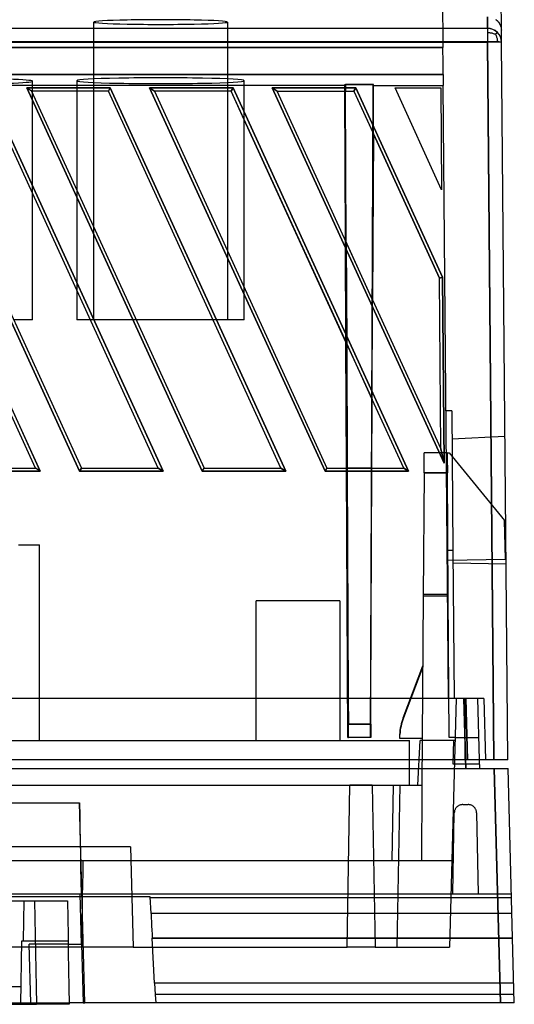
# Model space of a CAD drawing. Header units: millimetres. Extents: x 169.7 to 222.2, y -0.6 to 58.
# Tile 4 of 5: x 204.4 to 222.2, y -0.4 to 34.9. Entities that reach past the tile are written whole.
import ezdxf

# ---------------------------------------------------------------- set-up
doc = ezdxf.new("R2010")
doc.units = ezdxf.units.MM
doc.layers.add('MAIN-1', color=7, linetype='Continuous')
doc.layers.add('MAIN-2', color=7, linetype='Continuous')

msp = doc.modelspace()

# ---------------------------------------------------------------- linework, layer by layer
at = {"layer": 'MAIN-1'}
for p, q in [((221.703, 34.536), (221.604, 45.809)), ((221.206, 34.602), (221.202, 35.015)), ((221.506, 34.916), (221.529, 34.898)), ((170.612, 34.602), (221.205, 34.602)), ((221.529, 34.898), (221.55, 34.879)), ((221.55, 34.879), (221.57, 34.859)), ((221.57, 34.859), (221.589, 34.839)), ((221.589, 34.839), (221.606, 34.818)), ((221.606, 34.818), (221.622, 34.796)), ((221.622, 34.796), (221.636, 34.773)), ((221.636, 34.773), (221.65, 34.749)), ((221.65, 34.749), (221.662, 34.724)), ((221.662, 34.724), (221.673, 34.697)), ((221.673, 34.697), (221.682, 34.668)), ((221.682, 34.668), (221.691, 34.637)), ((221.691, 34.637), (221.697, 34.604)), ((221.697, 34.604), (221.701, 34.571)), ((221.701, 34.571), (221.703, 34.536)), ((221.706, 34.107), (221.703, 34.536)), ((221.206, 34.116), (170.612, 34.116)), ((221.206, 34.116), (221.431, 8.4)), ((221.931, 8.4), (221.706, 34.107)), ((198.882, 32.466), (205.172, 18.739)), ((206.58, 18.739), (200.289, 32.466)), ((203.282, 32.466), (209.572, 18.739)), ((204.689, 32.466), (207.682, 32.466)), ((210.98, 18.739), (204.689, 32.466)), ((204.861, 32.356), (204.689, 32.466)), ((207.682, 32.466), (207.611, 32.356)), ((207.682, 32.466), (213.972, 18.739)), ((209.089, 32.466), (212.082, 32.466)), ((215.38, 18.739), (209.089, 32.466)), ((209.089, 32.466), (209.261, 32.356)), ((212.082, 32.466), (212.011, 32.356)), ((212.082, 32.466), (218.372, 18.739)), ((213.489, 32.466), (216.482, 32.466)), ((219.647, 19.028), (213.489, 32.466)), ((213.661, 32.356), (213.489, 32.466)), ((216.482, 32.466), (216.411, 32.356)), ((216.482, 32.466), (219.589, 25.685)), ((219.562, 28.816), (217.889, 32.466)), ((217.889, 32.466), (219.53, 32.466)), ((219.53, 32.466), (219.562, 28.816)), ((205, 18.85), (198.811, 32.356)), ((200.461, 32.356), (206.65, 18.85)), ((209.4, 18.85), (203.211, 32.356)), ((207.611, 32.356), (204.861, 32.356)), ((204.861, 32.356), (211.05, 18.85)), ((204.894, 32.283), (204.894, 32.356)), ((206.485, 32.356), (206.485, 28.813)), ((213.8, 18.85), (207.611, 32.356)), ((212.011, 32.356), (209.261, 32.356)), ((209.261, 32.356), (215.45, 18.85)), ((216.156, 23.311), (212.011, 32.356)), ((213.661, 32.356), (216.117, 32.356)), ((216.141, 26.942), (213.661, 32.356)), ((216.115, 27), (216.092, 32.356)), ((216.117, 32.356), (216.411, 32.356)), ((216.141, 26.943), (216.117, 32.356)), ((216.411, 32.356), (217.114, 30.82)), ((212.485, 25.321), (212.485, 31.323)), ((216.13, 23.367), (212.485, 31.322)), ((217.114, 30.821), (217.088, 24.877)), ((219.479, 25.66), (217.115, 30.821)), ((217.115, 30.82), (219.479, 25.66)), ((204.894, 24.164), (204.894, 28.682)), ((217.088, 24.877), (216.141, 26.942)), ((219.479, 25.66), (219.589, 25.685)), ((219.533, 19.543), (219.479, 25.66)), ((219.589, 25.685), (219.647, 19.028)), ((206.485, 25.212), (206.485, 24.164)), ((217.088, 24.877), (219.533, 19.543)), ((204.894, 24.164), (204.215, 24.164)), ((206.965, 24.164), (206.485, 24.164)), ((211.365, 24.164), (208.615, 24.164)), ((216.151, 18.85), (216.131, 23.367)), ((217.073, 21.31), (216.156, 23.311)), ((216.157, 23.311), (216.176, 18.85)), ((217.062, 18.85), (217.073, 21.31)), ((218.2, 18.85), (217.073, 21.31)), ((219.533, 19.543), (219.647, 19.028)), ((205.172, 18.739), (202.18, 18.739)), ((202.25, 18.85), (205, 18.85)), ((205.172, 18.739), (205, 18.85)), ((206.65, 18.85), (206.58, 18.739)), ((209.572, 18.739), (206.58, 18.739)), ((206.65, 18.85), (209.4, 18.85)), ((209.572, 18.739), (209.4, 18.85)), ((210.98, 18.739), (211.05, 18.85)), ((213.972, 18.739), (210.98, 18.739)), ((211.05, 18.85), (213.8, 18.85)), ((213.972, 18.739), (213.8, 18.85)), ((215.38, 18.739), (215.45, 18.85)), ((218.372, 18.739), (215.38, 18.739)), ((215.45, 18.85), (216.176, 18.85)), ((216.176, 18.85), (217.062, 18.85)), ((217.062, 18.85), (218.2, 18.85)), ((218.2, 18.85), (218.372, 18.739)), ((221.431, 8.4), (170.388, 8.4)), ((220.419, 8.4), (220.427, 8.1)), ((220.926, 8.1), (220.919, 8.4)), ((221.455, 8.4), (221.431, 8.4)), ((221.478, 8.4), (221.455, 8.4)), ((221.502, 8.4), (221.478, 8.4)), ((221.524, 8.4), (221.502, 8.4)), ((221.547, 8.4), (221.524, 8.4)), ((221.569, 8.4), (221.547, 8.4)), ((221.59, 8.4), (221.569, 8.4)), ((221.612, 8.4), (221.59, 8.4)), ((221.633, 8.4), (221.612, 8.4)), ((221.653, 8.4), (221.633, 8.4)), ((221.674, 8.4), (221.653, 8.4)), ((221.694, 8.4), (221.674, 8.4)), ((221.713, 8.4), (221.694, 8.4)), ((221.732, 8.4), (221.713, 8.4)), ((221.75, 8.4), (221.732, 8.4)), ((221.768, 8.4), (221.75, 8.4)), ((221.784, 8.4), (221.768, 8.4)), ((221.8, 8.4), (221.784, 8.4)), ((221.816, 8.4), (221.8, 8.4)), ((221.83, 8.4), (221.816, 8.4)), ((221.843, 8.4), (221.83, 8.4)), ((221.856, 8.4), (221.843, 8.4)), ((221.868, 8.4), (221.856, 8.4)), ((221.878, 8.4), (221.868, 8.4)), ((221.888, 8.4), (221.878, 8.4)), ((221.897, 8.4), (221.888, 8.4)), ((221.905, 8.4), (221.897, 8.4)), ((221.912, 8.4), (221.905, 8.4)), ((221.917, 8.4), (221.912, 8.4)), ((221.922, 8.4), (221.917, 8.4)), ((221.926, 8.4), (221.922, 8.4)), ((221.929, 8.4), (221.926, 8.4)), ((221.93, 8.4), (221.929, 8.4)), ((221.931, 8.4), (221.93, 8.4)), ((170.372, 8.1), (221.448, 8.1)), ((221.448, 8.1), (221.947, 8.1)), ((221.448, 8.1), (221.667, -0.3)), ((222.167, -0.3), (221.947, 8.1)), ((185.243, 6.866), (206.576, 6.866)), ((206.576, 6.866), (206.584, 6.399)), ((206.767, -0.3), (206.576, 6.866)), ((206.584, 6.399), (206.592, 5.933)), ((206.592, 5.933), (206.6, 5.466)), ((206.6, 5.466), (206.607, 5)), ((206.607, 5), (206.615, 4.533)), ((206.615, 4.533), (206.623, 4.067)), ((206.623, 4.067), (206.636, 3.6)), ((185.188, 3.6), (206.636, 3.6)), ((206.651, 1.8), (206.606, 3.6)), ((186.854, 3.349), (204.965, 3.349)), ((206.613, 3.5), (201.57, 3.5)), ((204.965, 3.349), (205.068, 3.349)), ((204.965, 3.349), (204.976, 2.732)), ((205.068, 3.349), (205.17, 3.349)), ((205.17, 3.349), (205.269, 3.349)), ((205.269, 3.349), (205.364, 3.349)), ((205.364, 3.349), (205.456, 3.349)), ((205.456, 3.349), (205.544, 3.349)), ((205.544, 3.349), (205.627, 3.349)), ((205.627, 3.349), (205.705, 3.349)), ((205.705, 3.349), (205.778, 3.349)), ((205.778, 3.349), (205.845, 3.349)), ((205.845, 3.349), (205.906, 3.349)), ((205.906, 3.349), (205.96, 3.349)), ((205.96, 3.349), (206.008, 3.349)), ((206.008, 3.349), (206.049, 3.349)), ((206.049, 3.349), (206.083, 3.349)), ((206.083, 3.349), (206.11, 3.349)), ((206.11, 3.349), (206.129, 3.349)), ((206.129, 3.349), (206.14, 3.349)), ((206.14, 3.349), (206.144, 3.349)), ((206.144, 3.349), (206.155, 2.732)), ((204.976, 2.732), (204.987, 2.116)), ((206.155, 2.732), (206.165, 2.116)), ((204.987, 2.116), (204.998, 1.499)), ((206.165, 2.116), (206.176, 1.499)), ((206.171, 1.8), (206.651, 1.8)), ((206.654, 1.8), (206.705, -0.3)), ((204.998, 1.499), (205.009, 0.882)), ((206.176, 1.499), (206.187, 0.882)), ((205.009, 0.882), (205.021, 0.266)), ((206.187, 0.882), (206.198, 0.266)), ((205.021, 0.266), (205.032, -0.351)), ((206.198, 0.266), (206.208, -0.351)), ((186.787, -0.351), (205.032, -0.351)), ((205.135, -0.351), (205.032, -0.351)), ((205.236, -0.351), (205.135, -0.351)), ((205.334, -0.351), (205.236, -0.351)), ((205.43, -0.351), (205.334, -0.351)), ((205.522, -0.351), (205.43, -0.351)), ((205.61, -0.351), (205.522, -0.351)), ((205.693, -0.351), (205.61, -0.351)), ((205.771, -0.351), (205.693, -0.351)), ((205.844, -0.351), (205.771, -0.351)), ((205.911, -0.351), (205.844, -0.351)), ((205.972, -0.351), (205.911, -0.351)), ((206.026, -0.351), (205.972, -0.351)), ((206.074, -0.351), (206.026, -0.351)), ((206.114, -0.351), (206.074, -0.351)), ((206.148, -0.351), (206.114, -0.351)), ((206.174, -0.351), (206.148, -0.351)), ((206.193, -0.351), (206.174, -0.351)), ((206.205, -0.351), (206.193, -0.351)), ((206.208, -0.351), (206.205, -0.351)), ((206.705, -0.3), (206.207, -0.3)), ((206.705, -0.3), (206.767, -0.3)), ((221.667, -0.3), (206.767, -0.3)), ((221.694, -0.3), (221.667, -0.3)), ((221.72, -0.3), (221.694, -0.3)), ((221.745, -0.3), (221.72, -0.3)), ((221.77, -0.3), (221.745, -0.3)), ((221.794, -0.3), (221.77, -0.3)), ((221.818, -0.3), (221.794, -0.3)), ((221.841, -0.3), (221.818, -0.3)), ((221.865, -0.3), (221.841, -0.3)), ((221.887, -0.3), (221.865, -0.3)), ((221.91, -0.3), (221.887, -0.3)), ((221.931, -0.3), (221.91, -0.3)), ((221.953, -0.3), (221.931, -0.3)), ((221.973, -0.3), (221.953, -0.3)), ((221.993, -0.3), (221.973, -0.3)), ((222.012, -0.3), (221.993, -0.3)), ((222.03, -0.3), (222.012, -0.3)), ((222.047, -0.3), (222.03, -0.3)), ((222.063, -0.3), (222.047, -0.3)), ((222.078, -0.3), (222.063, -0.3)), ((222.092, -0.3), (222.078, -0.3)), ((222.105, -0.3), (222.092, -0.3)), ((222.116, -0.3), (222.105, -0.3)), ((222.127, -0.3), (222.116, -0.3)), ((222.136, -0.3), (222.127, -0.3)), ((222.144, -0.3), (222.136, -0.3)), ((222.151, -0.3), (222.144, -0.3)), ((222.157, -0.3), (222.151, -0.3)), ((222.162, -0.3), (222.157, -0.3)), ((222.165, -0.3), (222.162, -0.3)), ((222.167, -0.3), (222.165, -0.3)), ((222.167, -0.3), (222.167, -0.3))]:
    msp.add_line(p, q, dxfattribs=at)
for major_axis, ratio, start_param, end_param in [((0.5, 0.004), 0.999391, 1.562097, 1.564799), ((-0.001, 0.5), 0.000094, 0.034907, 1.544617), ((0.5, 0.004), 0.999391, 0.000022, 1.562097), ((-0.5, -0.004), 0.026176, 3.141431, 4.712326)]:
    msp.add_ellipse((221.206, 34.103), major_axis=major_axis, ratio=ratio, start_param=start_param, end_param=end_param, dxfattribs=at)
at = {"layer": 'MAIN-2'}
for p, q in [((219.517, 44.258), (219.607, 33.916)), ((221.202, 35.01), (221.206, 34.598)), ((221.496, 34.918), (221.518, 34.901)), ((221.206, 34.598), (170.612, 34.598)), ((207.085, 24.164), (207.085, 34.827)), ((211.885, 34.827), (211.885, 24.164)), ((221.206, 34.598), (221.206, 34.45)), ((221.518, 34.901), (221.54, 34.884)), ((221.54, 34.884), (221.56, 34.865)), ((221.56, 34.865), (221.578, 34.845)), ((221.578, 34.845), (221.596, 34.825)), ((221.596, 34.825), (221.612, 34.805)), ((221.612, 34.805), (221.627, 34.783)), ((221.627, 34.783), (221.64, 34.761)), ((221.64, 34.761), (221.653, 34.738)), ((221.653, 34.738), (221.664, 34.713)), ((221.664, 34.713), (221.675, 34.686)), ((221.675, 34.686), (221.684, 34.658)), ((221.684, 34.658), (221.691, 34.628)), ((221.691, 34.628), (221.697, 34.597)), ((221.697, 34.597), (221.701, 34.565)), ((221.701, 34.565), (221.703, 34.531)), ((221.206, 34.45), (221.206, 34.111)), ((221.206, 34.45), (221.243, 34.449)), ((221.243, 34.449), (221.275, 34.448)), ((221.275, 34.448), (221.304, 34.445)), ((221.304, 34.445), (221.332, 34.441)), ((221.332, 34.441), (221.359, 34.435)), ((221.359, 34.435), (221.386, 34.428)), ((221.386, 34.428), (221.412, 34.42)), ((221.412, 34.42), (221.439, 34.41)), ((221.439, 34.41), (221.466, 34.4)), ((221.466, 34.4), (221.491, 34.388)), ((221.491, 34.388), (221.504, 34.363)), ((221.492, 34.388), (221.503, 34.399)), ((221.503, 34.399), (221.513, 34.409)), ((221.504, 34.363), (221.515, 34.337)), ((221.513, 34.409), (221.522, 34.418)), ((221.515, 34.337), (221.525, 34.311)), ((221.522, 34.418), (221.531, 34.426)), ((221.525, 34.311), (221.534, 34.285)), ((221.531, 34.426), (221.538, 34.433)), ((221.534, 34.285), (221.541, 34.259)), ((221.538, 34.433), (221.544, 34.439)), ((221.541, 34.259), (221.548, 34.233)), ((221.544, 34.439), (221.549, 34.443)), ((221.548, 34.233), (221.552, 34.206)), ((221.549, 34.443), (221.553, 34.447)), ((221.552, 34.206), (221.556, 34.177)), ((221.553, 34.447), (221.556, 34.45)), ((221.556, 34.45), (221.558, 34.452)), ((221.558, 34.452), (221.559, 34.453)), ((170.612, 34.111), (221.206, 34.111)), ((219.607, 33.916), (172.212, 33.916)), ((172.212, 33.911), (219.607, 33.911)), ((219.608, 33.836), (219.607, 33.916)), ((221.431, 8.4), (221.206, 34.111)), ((221.556, 34.177), (221.559, 34.146)), ((221.559, 34.146), (221.56, 34.11)), ((221.931, 8.4), (221.706, 34.107)), ((219.609, 33.758), (219.608, 33.836)), ((219.609, 33.682), (219.609, 33.758)), ((219.61, 33.607), (219.609, 33.682)), ((219.611, 33.535), (219.61, 33.607)), ((219.611, 33.464), (219.611, 33.535)), ((219.612, 33.397), (219.611, 33.464)), ((219.612, 33.332), (219.612, 33.397)), ((219.613, 33.272), (219.612, 33.332)), ((219.613, 33.217), (219.613, 33.272)), ((219.614, 33.165), (219.613, 33.217)), ((219.614, 33.119), (219.614, 33.165)), ((172.203, 32.952), (219.616, 32.952)), ((219.616, 32.947), (172.203, 32.947)), ((219.615, 33.078), (219.614, 33.119)), ((219.615, 33.042), (219.615, 33.078)), ((219.615, 33.012), (219.615, 33.042)), ((219.615, 32.988), (219.615, 33.012)), ((219.616, 32.97), (219.615, 32.988)), ((219.616, 32.958), (219.616, 32.97)), ((219.616, 32.952), (219.616, 32.958)), ((219.616, 32.952), (219.619, 32.556)), ((216.116, 32.556), (172.2, 32.556)), ((216.091, 32.551), (175.71, 32.551)), ((205.172, 18.739), (198.882, 32.466)), ((200.289, 32.466), (206.58, 18.739)), ((209.572, 18.739), (203.282, 32.466)), ((207.682, 32.466), (204.689, 32.466)), ((204.689, 32.466), (210.98, 18.739)), ((204.861, 32.356), (204.689, 32.466)), ((204.894, 32.356), (204.894, 32.708)), ((206.485, 32.726), (206.485, 32.356)), ((207.611, 32.356), (207.682, 32.466)), ((213.972, 18.739), (207.682, 32.466)), ((212.082, 32.466), (209.089, 32.466)), ((209.089, 32.466), (215.38, 18.739)), ((209.261, 32.356), (209.089, 32.466)), ((212.011, 32.356), (212.082, 32.466)), ((218.372, 18.739), (212.082, 32.466)), ((212.485, 31.323), (212.485, 32.726)), ((216.482, 32.466), (213.489, 32.466)), ((213.489, 32.466), (219.647, 19.028)), ((213.489, 32.466), (213.661, 32.356)), ((216.091, 32.586), (217.097, 32.586)), ((216.092, 32.356), (216.091, 32.586)), ((217.122, 32.591), (216.116, 32.591)), ((216.116, 32.591), (216.116, 32.556)), ((216.116, 32.556), (216.117, 32.356)), ((216.411, 32.356), (216.482, 32.466)), ((219.589, 25.685), (216.482, 32.466)), ((217.097, 32.586), (216.995, 9.2)), ((217.097, 32.551), (219.619, 32.551)), ((217.114, 30.821), (217.122, 32.556)), ((217.122, 32.556), (217.122, 32.591)), ((217.122, 32.556), (219.619, 32.556)), ((217.889, 32.466), (217.889, 32.466)), ((217.889, 32.466), (217.889, 32.466)), ((219.53, 32.466), (219.53, 32.466)), ((219.53, 32.466), (219.53, 32.466)), ((219.811, 10.6), (219.618, 32.556)), ((204.894, 28.682), (204.894, 32.283)), ((212.485, 31.322), (212.011, 32.356)), ((216.092, 32.356), (216.411, 32.356)), ((216.411, 32.356), (217.09, 30.875)), ((217.09, 30.875), (217.115, 30.82)), ((206.485, 28.813), (206.485, 25.212)), ((219.562, 28.816), (219.562, 28.816)), ((219.562, 28.816), (219.562, 28.816)), ((216.131, 23.367), (216.115, 27)), ((217.063, 24.931), (216.116, 26.999)), ((216.141, 26.943), (216.157, 23.311)), ((219.589, 25.685), (219.479, 25.66)), ((219.647, 19.028), (219.589, 25.685)), ((212.485, 24.164), (212.485, 25.321)), ((217.088, 24.877), (217.063, 24.931)), ((217.073, 21.31), (217.088, 24.877)), ((208.615, 24.164), (206.965, 24.164)), ((212.485, 24.164), (211.365, 24.164)), ((216.13, 23.367), (217.048, 21.365)), ((217.048, 21.365), (217.073, 21.31)), ((219.921, 20.902), (219.721, 20.9)), ((219.721, 20.9), (219.721, 20.9)), ((219.921, 20.902), (219.965, 15.902)), ((219.921, 20.902), (219.921, 20.902)), ((219.93, 19.898), (221.83, 19.998)), ((219.93, 19.898), (219.93, 19.898)), ((221.83, 19.998), (221.83, 19.998)), ((218.935, 19.397), (218.935, 19.4)), ((218.935, 19.4), (218.935, 19.4)), ((219.762, 19.4), (218.935, 19.4)), ((218.935, 19.386), (218.935, 19.397)), ((219.647, 19.028), (219.533, 19.543)), ((219.762, 19.4), (219.762, 19.4)), ((219.762, 19.4), (219.762, 19.396)), ((219.762, 19.4), (219.833, 19.4)), ((219.762, 19.396), (219.762, 19.386)), ((219.833, 19.4), (221.815, 16.978)), ((218.933, 19.069), (218.934, 19.13)), ((218.933, 19.002), (218.933, 19.069)), ((218.934, 19.236), (218.935, 19.279)), ((218.934, 19.186), (218.934, 19.236)), ((218.934, 19.13), (218.934, 19.186)), ((218.935, 19.369), (218.935, 19.386)), ((218.935, 19.346), (218.935, 19.369)), ((218.935, 19.316), (218.935, 19.346)), ((218.935, 19.279), (218.935, 19.316)), ((219.762, 19.386), (219.762, 19.369)), ((219.762, 19.369), (219.763, 19.345)), ((219.763, 19.345), (219.763, 19.315)), ((219.763, 19.315), (219.763, 19.278)), ((219.763, 19.278), (219.763, 19.235)), ((219.763, 19.235), (219.764, 19.185)), ((219.764, 19.185), (219.764, 19.13)), ((219.764, 19.13), (219.765, 19.068)), ((219.765, 19.068), (219.765, 19.001)), ((202.18, 18.739), (205.172, 18.739)), ((205.172, 18.739), (205, 18.85)), ((206.58, 18.739), (206.65, 18.85)), ((206.58, 18.739), (209.572, 18.739)), ((209.4, 18.85), (209.572, 18.739)), ((210.98, 18.739), (211.05, 18.85)), ((210.98, 18.739), (213.972, 18.739)), ((213.8, 18.85), (213.972, 18.739)), ((215.45, 18.85), (215.38, 18.739)), ((215.38, 18.739), (218.372, 18.739)), ((216.193, 9.2), (216.151, 18.85)), ((217.037, 18.85), (216.151, 18.85)), ((216.176, 18.85), (216.212, 10.6)), ((217.026, 10.6), (217.062, 18.85)), ((217.062, 18.85), (217.037, 18.85)), ((218.372, 18.739), (218.2, 18.85)), ((218.93, 18.682), (218.931, 18.77)), ((218.931, 18.77), (218.932, 18.852)), ((218.932, 18.93), (218.933, 19.002)), ((218.932, 18.852), (218.932, 18.93)), ((219.765, 19.001), (219.766, 18.929)), ((219.766, 18.929), (219.766, 18.851)), ((219.766, 18.851), (219.767, 18.769)), ((219.767, 18.769), (219.767, 18.68)), ((218.93, 18.682), (218.9, 14.269)), ((219.767, 18.68), (218.93, 18.682)), ((218.93, 18.68), (219.767, 18.682)), ((219.798, 14.269), (219.767, 18.68)), ((221.815, 16.978), (221.815, 16.978)), ((221.851, 15.586), (221.815, 16.978)), ((221.815, 16.978), (221.815, 16.978)), ((204.394, 16.1), (205.144, 16.1)), ((205.144, 16.1), (205.144, 16.1)), ((205.144, 9.1), (205.144, 16.1)), ((205.144, 16.1), (205.144, 16.1)), ((219.965, 15.902), (219.765, 15.9)), ((219.965, 15.902), (219.765, 15.9)), ((219.965, 15.902), (220.011, 10.6)), ((219.789, 15.55), (221.851, 15.586)), ((219.789, 15.55), (219.789, 15.55)), ((219.789, 15.55), (219.789, 15.55)), ((221.851, 15.586), (221.851, 15.586)), ((221.851, 15.586), (221.851, 15.586)), ((219.969, 15.45), (219.969, 15.45)), ((221.87, 15.417), (219.969, 15.45)), ((218.9, 14.269), (218.852, 7.5)), ((218.9, 14.341), (219.798, 14.341)), ((219.798, 14.269), (218.9, 14.269)), ((219.833, 9.2), (219.798, 14.269)), ((215.909, 14.1), (212.909, 14.1)), ((212.909, 9.1), (212.909, 14.1)), ((215.909, 14.1), (215.909, 9.1)), ((218.179, 9.911), (218.882, 11.773)), ((218.882, 11.741), (218.191, 9.911)), ((220.427, 10.6), (179.122, 10.6)), ((216.212, 10.6), (216.216, 9.683)), ((217.022, 9.683), (217.026, 10.6)), ((219.811, 10.6), (219.811, 10.6)), ((219.811, 10.6), (219.811, 10.6)), ((220.082, 10.6), (219.848, 1.7)), ((220.011, 10.6), (220.011, 10.6)), ((220.082, 10.6), (220.082, 10.6)), ((220.082, 10.6), (220.082, 10.6)), ((220.082, 10.6), (220.082, 10.6)), ((220.361, 10.6), (220.419, 8.4)), ((220.427, 8.1), (220.361, 10.6)), ((220.394, 10.6), (220.394, 10.6)), ((220.394, 10.6), (220.394, 8.41)), ((220.457, 10.6), (220.427, 10.6)), ((220.427, 10.6), (220.484, 8.4)), ((220.484, 8.4), (220.427, 10.6)), ((220.488, 10.6), (220.457, 10.6)), ((220.517, 10.6), (220.488, 10.6)), ((220.547, 10.6), (220.517, 10.6)), ((220.576, 10.6), (220.547, 10.6)), ((220.605, 10.6), (220.576, 10.6)), ((220.633, 10.6), (220.605, 10.6)), ((220.661, 10.6), (220.633, 10.6)), ((220.689, 10.6), (220.661, 10.6)), ((220.716, 10.6), (220.689, 10.6)), ((220.743, 10.6), (220.716, 10.6)), ((220.769, 10.6), (220.743, 10.6)), ((220.794, 10.6), (220.769, 10.6)), ((220.818, 10.6), (220.794, 10.6)), ((220.842, 10.6), (220.818, 10.6)), ((220.864, 10.6), (220.842, 10.6)), ((220.861, 10.6), (220.861, 10.6)), ((220.919, 8.4), (220.861, 10.6)), ((220.861, 10.6), (220.861, 10.6)), ((220.861, 10.6), (220.861, 10.6)), ((220.886, 10.6), (220.864, 10.6)), ((220.907, 10.6), (220.886, 10.6)), ((220.927, 10.6), (220.907, 10.6)), ((220.945, 10.6), (220.927, 10.6)), ((220.963, 10.6), (220.945, 10.6)), ((220.979, 10.6), (220.963, 10.6)), ((220.994, 10.6), (220.979, 10.6)), ((221.008, 10.6), (220.994, 10.6)), ((221.021, 10.6), (221.008, 10.6)), ((221.033, 10.6), (221.021, 10.6)), ((221.043, 10.6), (221.033, 10.6)), ((221.052, 10.6), (221.043, 10.6)), ((221.059, 10.6), (221.052, 10.6)), ((221.065, 10.6), (221.059, 10.6)), ((221.07, 10.6), (221.065, 10.6)), ((221.074, 10.6), (221.07, 10.6)), ((221.076, 10.6), (221.074, 10.6)), ((221.076, 10.6), (221.076, 10.6)), ((221.076, 10.6), (221.076, 10.6)), ((221.076, 10.6), (221.076, 10.6)), ((221.076, 10.6), (221.134, 8.4)), ((218.191, 9.911), (218.179, 9.911)), ((216.997, 9.683), (216.191, 9.683)), ((216.218, 9.2), (216.216, 9.683)), ((216.216, 9.683), (217.022, 9.683)), ((217.022, 9.683), (217.02, 9.2)), ((216.193, 9.2), (216.193, 9.2)), ((216.193, 9.2), (216.218, 9.2)), ((216.218, 9.2), (216.218, 9.2)), ((217.02, 9.2), (216.218, 9.2)), ((216.995, 9.2), (216.995, 9.2)), ((217.02, 9.2), (217.02, 9.2)), ((218.053, 9.309), (218.046, 9.18)), ((218.046, 9.18), (218.864, 9.18)), ((218.065, 9.309), (218.053, 9.309)), ((218.058, 9.18), (218.065, 9.309)), ((218.864, 9.18), (218.864, 9.18)), ((220.045, 9.2), (219.833, 9.2)), ((219.833, 9.2), (219.833, 9.2)), ((220.045, 9.2), (220.045, 9.2)), ((220.045, 9.2), (220.045, 9.2)), ((220.045, 9.2), (220.898, 9.2)), ((220.898, 9.2), (220.898, 9.2)), ((173.409, 9.1), (218.409, 9.1)), ((205.144, 9.1), (205.144, 9.1)), ((205.144, 9.1), (205.144, 9.1)), ((218.409, 7.5), (218.409, 9.1)), ((218.409, 9.1), (218.409, 9.1)), ((218.709, 7.5), (218.793, 9.1)), ((218.793, 9.1), (218.793, 9.1)), ((220.002, 9.1), (218.793, 9.1)), ((218.793, 9.1), (218.793, 9.1)), ((219.98, 8.25), (220.002, 9.1)), ((220.002, 9.101), (220.002, 9.101)), ((220.042, 9.1), (220.002, 9.1)), ((220.042, 9.1), (220.042, 9.1)), ((220.02, 8.25), (219.98, 8.25)), ((219.98, 8.248), (219.98, 8.248)), ((220.02, 8.25), (220.02, 8.25)), ((220.02, 8.25), (220.02, 8.25)), ((220.922, 8.25), (220.02, 8.25)), ((220.394, 8.41), (220.394, 8.41)), ((220.922, 8.25), (220.922, 8.25)), ((221.931, 8.4), (221.931, 8.4)), ((220.926, 8.1), (220.926, 8.1)), ((221.667, -0.3), (221.448, 8.1)), ((221.947, 8.1), (221.947, 8.1)), ((175.545, 7.5), (216.274, 7.5)), ((216.172, 1.7), (216.274, 7.5)), ((216.274, 7.5), (216.274, 7.5)), ((216.274, 7.5), (217.074, 7.5)), ((216.274, 7.5), (216.274, 7.5)), ((217.074, 7.5), (216.274, 7.5)), ((216.274, 7.5), (216.274, 7.5)), ((216.274, 7.5), (216.274, 7.5)), ((217.074, 7.5), (217.074, 7.5)), ((217.074, 7.5), (217.175, 1.7)), ((217.074, 7.5), (217.074, 7.5)), ((217.074, 7.5), (217.074, 7.5)), ((217.074, 7.5), (217.074, 7.5)), ((217.074, 7.5), (218.409, 7.5)), ((217.786, 4.8), (217.833, 7.5)), ((217.833, 7.5), (217.833, 7.5)), ((217.833, 7.5), (217.833, 7.5)), ((217.969, 1.7), (218.071, 7.5)), ((218.071, 7.5), (218.071, 7.5)), ((218.071, 7.5), (218.071, 7.5)), ((218.409, 7.5), (218.409, 7.5)), ((218.409, 7.5), (218.409, 7.5)), ((218.409, 7.5), (218.709, 7.5)), ((218.409, 7.5), (218.409, 7.5)), ((218.409, 7.5), (218.409, 7.5)), ((218.409, 7.5), (218.409, 7.5)), ((218.409, 7.5), (218.409, 7.5)), ((218.409, 7.5), (218.409, 7.5)), ((218.409, 7.5), (218.409, 7.5)), ((218.409, 7.5), (218.409, 7.5)), ((218.709, 7.5), (218.852, 7.5)), ((218.709, 7.5), (218.709, 7.5)), ((218.709, 7.5), (218.709, 7.5)), ((218.852, 7.5), (218.833, 4.8)), ((218.852, 7.5), (218.852, 7.5)), ((218.852, 7.5), (218.852, 7.5)), ((220.099, 6.707), (220.085, 6.692)), ((220.113, 6.721), (220.099, 6.707)), ((220.128, 6.734), (220.113, 6.721)), ((220.144, 6.746), (220.128, 6.734)), ((220.161, 6.757), (220.144, 6.746)), ((220.179, 6.767), (220.161, 6.757)), ((220.197, 6.775), (220.179, 6.767)), ((220.215, 6.783), (220.197, 6.775)), ((220.234, 6.789), (220.215, 6.783)), ((220.254, 6.794), (220.234, 6.789)), ((220.274, 6.797), (220.254, 6.794)), ((220.295, 6.799), (220.274, 6.797)), ((220.316, 6.8), (220.295, 6.799)), ((220.316, 6.8), (220.316, 6.8)), ((220.316, 6.8), (220.316, 6.8)), ((220.316, 6.8), (220.515, 6.8)), ((220.515, 6.8), (220.515, 6.8)), ((220.515, 6.8), (220.515, 6.8)), ((220.536, 6.799), (220.515, 6.8)), ((220.515, 6.8), (220.515, 6.8)), ((220.556, 6.797), (220.536, 6.799)), ((220.576, 6.794), (220.556, 6.797)), ((220.596, 6.789), (220.576, 6.794)), ((220.615, 6.783), (220.596, 6.789)), ((220.634, 6.775), (220.615, 6.783)), ((220.652, 6.767), (220.634, 6.775)), ((220.669, 6.757), (220.652, 6.767)), ((220.686, 6.746), (220.669, 6.757)), ((220.702, 6.734), (220.686, 6.746)), ((220.718, 6.721), (220.702, 6.734)), ((220.732, 6.707), (220.718, 6.721)), ((220.745, 6.692), (220.732, 6.707)), ((219.965, 3.6), (220.016, 6.505)), ((220.017, 6.526), (220.016, 6.505)), ((220.016, 6.505), (220.016, 6.505)), ((220.016, 6.505), (220.016, 6.505)), ((220.016, 6.505), (220.016, 6.505)), ((220.019, 6.547), (220.017, 6.526)), ((220.023, 6.567), (220.019, 6.547)), ((220.028, 6.586), (220.023, 6.567)), ((220.035, 6.605), (220.028, 6.586)), ((220.043, 6.624), (220.035, 6.605)), ((220.052, 6.642), (220.043, 6.624)), ((220.062, 6.659), (220.052, 6.642)), ((220.073, 6.676), (220.062, 6.659)), ((220.085, 6.692), (220.073, 6.676)), ((220.758, 6.676), (220.745, 6.692)), ((220.769, 6.659), (220.758, 6.676)), ((220.779, 6.642), (220.769, 6.659)), ((220.788, 6.624), (220.779, 6.642)), ((220.795, 6.605), (220.788, 6.624)), ((220.802, 6.586), (220.795, 6.605)), ((220.807, 6.567), (220.802, 6.586)), ((220.811, 6.547), (220.807, 6.567)), ((220.813, 6.526), (220.811, 6.547)), ((220.814, 6.505), (220.813, 6.526)), ((220.814, 6.505), (220.814, 6.505)), ((220.814, 6.505), (220.814, 6.505)), ((220.814, 6.505), (220.865, 3.6)), ((220.814, 6.505), (220.814, 6.505)), ((208.405, 5.287), (183.414, 5.287)), ((208.405, 5.287), (208.499, 1.7)), ((183.401, 4.8), (208.418, 4.8)), ((206.703, 4.371), (206.711, 4.8)), ((206.711, 4.8), (206.711, 4.8)), ((208.418, 4.8), (208.418, 4.8)), ((208.418, 4.8), (219.93, 4.8)), ((217.786, 4.8), (217.786, 4.8)), ((217.786, 4.8), (217.786, 4.8)), ((218.833, 4.8), (218.833, 4.8)), ((219.93, 4.801), (219.93, 4.801)), ((219.93, 4.8), (219.93, 4.8)), ((206.695, 3.943), (206.703, 4.371)), ((206.687, 3.514), (206.695, 3.943)), ((206.636, 3.6), (206.69, 3.6)), ((206.69, 3.6), (222.065, 3.6)), ((206.69, 3.6), (206.69, 3.6)), ((204.571, 1.919), (204.594, 3.349)), ((206.144, 3.349), (206.144, 3.349)), ((209.109, 3.5), (206.613, 3.5)), ((206.679, 3.086), (206.687, 3.514)), ((209.141, 2.896), (209.109, 3.5)), ((209.109, 3.5), (209.109, 3.5)), ((209.111, 3.47), (222.069, 3.47)), ((206.67, 2.657), (206.679, 3.086)), ((222.084, 2.896), (209.141, 2.896)), ((209.141, 2.896), (209.149, 2.748)), ((206.662, 2.229), (206.67, 2.657)), ((209.149, 2.748), (209.157, 2.6)), ((209.157, 2.6), (209.164, 2.454)), ((206.659, 1.8), (206.662, 2.229)), ((209.164, 2.454), (209.172, 2.308)), ((209.172, 2.308), (209.179, 2.164)), ((209.179, 2.164), (209.187, 2.02)), ((204.469, -0.351), (204.508, 1.919)), ((204.508, 1.919), (206.169, 1.919)), ((204.508, 1.919), (204.508, 1.919)), ((204.775, 1.8), (204.775, 1.8)), ((206.171, 1.8), (204.775, 1.8)), ((204.83, -0.3), (204.775, 1.8)), ((206.169, 1.919), (206.169, 1.919)), ((206.171, 1.8), (206.171, 1.8)), ((222.107, 2.02), (209.187, 2.02)), ((222.107, 2.019), (209.187, 2.019)), ((209.271, 0.411), (209.187, 2.019)), ((209.187, 2.019), (222.107, 2.019)), ((209.187, 2.019), (222.107, 2.019)), ((183.32, 1.702), (208.499, 1.702)), ((208.499, 1.7), (208.499, 1.7)), ((208.499, 1.7), (216.172, 1.7)), ((216.172, 1.7), (216.172, 1.7)), ((217.175, 1.7), (216.172, 1.7)), ((216.172, 1.7), (216.172, 1.7)), ((217.175, 1.7), (219.848, 1.7)), ((217.175, 1.7), (217.175, 1.7)), ((217.175, 1.7), (217.175, 1.7)), ((217.969, 1.7), (217.969, 1.7)), ((217.969, 1.7), (217.969, 1.7)), ((219.848, 1.7), (219.848, 1.7)), ((219.848, 1.7), (219.848, 1.7)), ((219.848, 1.7), (219.848, 1.7)), ((222.149, 0.411), (209.271, 0.411)), ((209.271, 0.411), (209.293, 0)), ((204.48, 0.274), (203.997, 0.274)), ((222.159, 0), (209.293, 0)), ((209.293, 0), (209.309, -0.3)), ((186.988, -0.3), (204.83, -0.3)), ((204.469, -0.351), (204.469, -0.351)), ((204.83, -0.3), (206.207, -0.3)), ((204.83, -0.3), (204.83, -0.3)), ((206.208, -0.351), (206.208, -0.351)), ((209.309, -0.3), (209.309, -0.3)), ((222.167, -0.3), (222.167, -0.3)), ((222.167, -0.3), (222.167, -0.3))]:
    msp.add_line(p, q, dxfattribs=at)
for centre, major_axis, ratio, start_param, end_param in [((209.485, 34.827), (-2.4, 0), 0.034921, -3.141593, 0), ((209.485, 34.827), (-2.4, 0), 0.034921, 0, 3.141593), ((221.206, 34.098), (0.5, 0.004), 0.999391, 0.780238, 1.562075), ((221.206, 34.098), (0.5, 0.004), 0.999391, 0, 0.780238), ((221.206, 34.098), (-0.5, -0.004), 0.026176, -2.356277, -1.571025), ((221.206, 34.098), (-0.5, -0.004), 0.026176, 3.141588, 3.926909), ((201.894, 32.708), (-3, 0), 0.034921, -3.141593, -1.570796), ((209.485, 32.726), (-3, 0), 0.034921, -3.141593, 0), ((201.894, 32.708), (-3, 0), 0.034921, 1.570796, 3.141593), ((209.485, 32.726), (-3, 0), 0.034921, 0, 3.141593), ((220.05, 9.205), (2, 0), 0.999996, 2.78045, 3.089376), ((220.062, 9.205), (2, 0), 0.999996, 2.780451, 3.089376)]:
    msp.add_ellipse(centre, major_axis=major_axis, ratio=ratio, start_param=start_param, end_param=end_param, dxfattribs=at)

doc.saveas('drawing.dxf')
